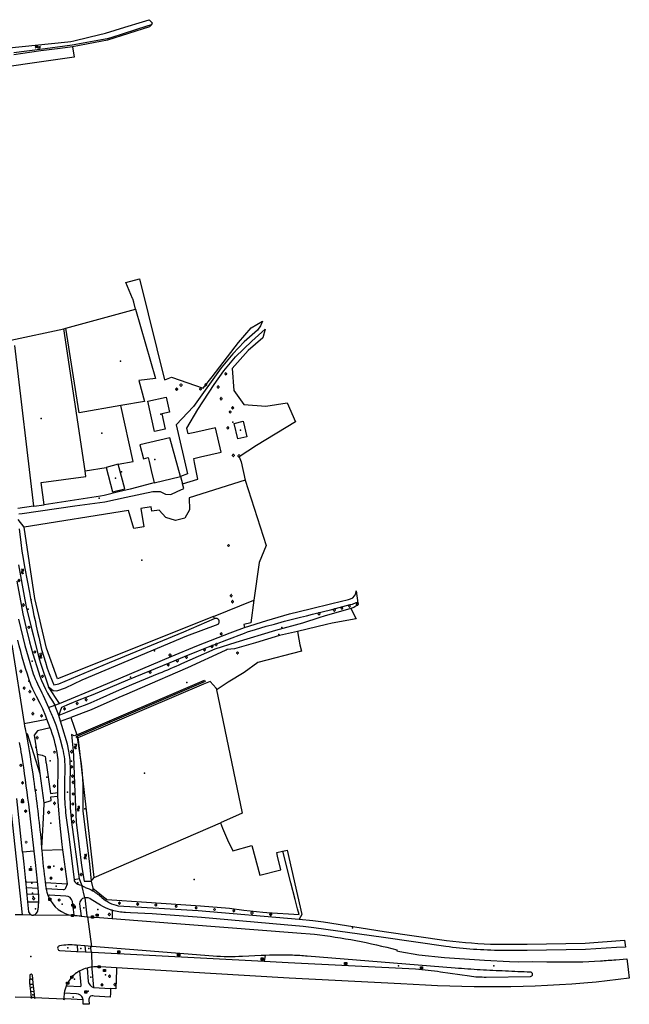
# Model space of a CAD drawing. Extents: x 172276 to 173295, y 451191 to 451841.
# Tile 15 of 15: x 173003 to 173295, y 451369 to 451841. Entities that reach past the tile are written whole.
import ezdxf

# ---------------------------------------------------------------- set-up
doc = ezdxf.new("R2010")
doc.units = 0
doc.header["$LTSCALE"] = 0.001
for name, color, linetype in [('1', 1, 'CONTINUOUS'), ('1222', 1, 'CONTINUOUS'), ('2', 204, 'CONTINUOUS'), ('302', 1, 'CONTINUOUS'), ('311', 1, 'CONTINUOUS'), ('314', 1, 'CONTINUOUS'), ('316', 1, 'CONTINUOUS'), ('317', 1, 'CONTINUOUS'), ('352', 1, 'CONTINUOUS'), ('357', 1, 'CONTINUOUS'), ('367', 1, 'CONTINUOUS'), ('4', 1, 'CONTINUOUS'), ('401', 1, 'CONTINUOUS'), ('405', 1, 'CONTINUOUS'), ('478', 1, 'CONTINUOUS'), ('479', 1, 'CONTINUOUS'), ('480', 1, 'CONTINUOUS'), ('489', 1, 'CONTINUOUS'), ('5', 1, 'CONTINUOUS'), ('502', 1, 'CONTINUOUS'), ('541', 1, 'CONTINUOUS'), ('6', 1, 'CONTINUOUS'), ('601', 1, 'CONTINUOUS'), ('603', 1, 'CONTINUOUS'), ('861', 255, 'CONTINUOUS'), ('885', 168, 'CONTINUOUS'), ('886', 153, 'CONTINUOUS'), ('970', 1, 'CONTINUOUS')]:
    doc.layers.add(name, color=color, linetype=linetype)

# ---------------------------------------------------------------- blocks, each defined once
blk = doc.blocks.new('Watersymbool', base_point=(172275.558, 451190.741115))
at = {"layer": '1222'}
for points in [[(172275.058, 451190.891115), (172275.1205, 451190.953615), (172275.2455, 451191.016115), (172275.3705, 451191.016115), (172275.4955, 451190.953615), (172275.558, 451190.891115), (172275.6205, 451190.828615), (172275.7455, 451190.766115), (172275.8705, 451190.766115), (172275.9955, 451190.828615), (172276.058, 451190.891115)], [(172275.058, 451190.591115), (172275.1205, 451190.653615), (172275.2455, 451190.716115), (172275.3705, 451190.716115), (172275.4955, 451190.653615), (172275.558, 451190.591115), (172275.6205, 451190.528615), (172275.7455, 451190.466115), (172275.8705, 451190.466115), (172275.9955, 451190.528615), (172276.058, 451190.591115)]]:
    blk.add_lwpolyline(points, dxfattribs=at)
blk = doc.blocks.new('IMG-Lichtcel', base_point=(172275.558, 451190.741115))
at = {"layer": '861'}
blk.add_lwpolyline([(172275.058, 451191.241115), (172276.058, 451191.241115), (172276.058, 451190.241115), (172275.058, 451190.241115)], close=True, dxfattribs=at)
for points in [[(172275.116246, 451191.204829), (172275.995811, 451191.204829, -0.414214), (172276.017411, 451191.18323), (172276.017411, 451190.304126, -0.414214), (172275.995811, 451190.282526), (172275.116246, 451190.282526, -0.414214), (172275.094646, 451190.304126), (172275.094646, 451191.18323, -0.414214), (172275.116246, 451191.204829)], [(172275.576504, 451191.056399, 0.241315), (172275.503549, 451191.029279)], [(172275.744422, 451190.997348, 0.17849), (172275.576504, 451191.056399)], [(172275.785474, 451190.923551, 0.209406), (172275.744422, 451190.997348)]]:
    blk.add_lwpolyline(points, format="xyb", dxfattribs=at)
blk.add_lwpolyline([(172275.503549, 451191.029279), (172275.315617, 451190.52816), (172275.367833, 451190.508578), (172275.497856, 451190.855282), (172275.558774, 451190.832436), (172275.430713, 451190.490964), (172275.486124, 451190.470183), (172275.615593, 451190.815412), (172275.678971, 451190.791644), (172275.549141, 451190.445454), (172275.599144, 451190.426702), (172275.785474, 451190.923551)], dxfattribs=at)
blk = doc.blocks.new('Boom', base_point=(172275.558, 451190.741115))
at = {"layer": '970'}
for points in [[(172275.308, 451190.866115), (172275.183, 451190.928615), (172275.058, 451190.803615), (172275.058, 451190.678615), (172275.183, 451190.553615), (172275.308, 451190.616115)], [(172275.683, 451190.991115), (172275.7455, 451191.116115), (172275.6205, 451191.241115), (172275.4955, 451191.241115), (172275.3705, 451191.116115), (172275.433, 451190.991115)], [(172275.808, 451190.616115), (172275.933, 451190.553615), (172276.058, 451190.678615), (172276.058, 451190.803615), (172275.933, 451190.928615), (172275.808, 451190.866115)], [(172275.433, 451190.491115), (172275.3705, 451190.366115), (172275.4955, 451190.241115), (172275.6205, 451190.241115), (172275.7455, 451190.366115), (172275.683, 451190.491115)]]:
    blk.add_lwpolyline(points, dxfattribs=at)
blk = doc.blocks.new('IMG-Inspectie_of_rioolput', base_point=(172284.625957, 451203.642714))
at = {"layer": '885'}
blk.add_lwpolyline([(172284.125957, 451204.142714), (172285.125957, 451204.142714), (172285.125957, 451203.142714), (172284.125957, 451203.142714)], close=True, dxfattribs=at)
for points in [[(172284.184203, 451204.106428), (172285.063768, 451204.106428, -0.414214), (172285.085368, 451204.084828), (172285.085368, 451203.205724, -0.414214), (172285.063768, 451203.184125), (172284.184203, 451203.184125, -0.414214), (172284.162603, 451203.205724), (172284.162603, 451204.084828, -0.414214), (172284.184203, 451204.106428)], [(172284.281224, 451203.747662, 0.380426), (172284.349931, 451203.462449)], [(172284.61789, 451203.909185, 0.240218), (172284.281224, 451203.747662)], [(172284.349931, 451203.462449, 0.148452), (172284.638372, 451203.385575)], [(172284.432005, 451203.687351, 0.853344), (172284.432005, 451203.610458)], [(172284.957186, 451203.753367, 0.240191), (172284.61789, 451203.909185)], [(172284.638372, 451203.385575, 0.131742), (172284.893303, 451203.467035)], [(172284.810858, 451203.610458, 0.849746), (172284.810858, 451203.687351)], [(172284.893303, 451203.467035, 0.380426), (172284.957186, 451203.753367)]]:
    blk.add_lwpolyline(points, format="xyb", dxfattribs=at)
for points in [[(172284.432005, 451203.687351), (172284.810858, 451203.687351)], [(172284.810858, 451203.610458), (172284.432005, 451203.610458)]]:
    blk.add_lwpolyline(points, dxfattribs=at)
blk = doc.blocks.new('IMG-Kolk', base_point=(172275.558, 451190.741115))
at = {"layer": '886'}
blk.add_lwpolyline([(172275.058, 451191.241115), (172276.058, 451191.241115), (172276.058, 451190.241115), (172275.058, 451190.241115)], close=True, dxfattribs=at)
for points in [[(172275.116246, 451191.204829), (172275.995811, 451191.204829, -0.414214), (172276.017411, 451191.18323), (172276.017411, 451190.304126, -0.414214), (172275.995811, 451190.282526), (172275.116246, 451190.282526, -0.414214), (172275.094646, 451190.304126), (172275.094646, 451191.18323, -0.414214), (172275.116246, 451191.204829)], [(172275.213267, 451190.846063, 0.380426), (172275.281974, 451190.56085)], [(172275.549933, 451191.007586, 0.240218), (172275.213267, 451190.846063)], [(172275.364048, 451190.785753, 0.853344), (172275.364048, 451190.708859)], [(172275.889229, 451190.851768, 0.240191), (172275.549933, 451191.007586)], [(172275.742902, 451190.708859, 0.849746), (172275.742902, 451190.785753)], [(172275.825346, 451190.565436, 0.380426), (172275.889229, 451190.851768)], [(172275.281974, 451190.56085, 0.148452), (172275.570415, 451190.483976)], [(172275.570415, 451190.483976, 0.131742), (172275.825346, 451190.565436)]]:
    blk.add_lwpolyline(points, format="xyb", dxfattribs=at)
for points in [[(172275.364048, 451190.785753), (172275.742902, 451190.785753)], [(172275.742902, 451190.708859), (172275.364048, 451190.708859)]]:
    blk.add_lwpolyline(points, dxfattribs=at)

msp = doc.modelspace()

# ---------------------------------------------------------------- linework, layer by layer
at = {"layer": '1'}
for points in [[(173053.133, 451836.988), (173061.666, 451839.601)], [(173061.666, 451839.601), (173064.769, 451840.581)], [(173064.769, 451840.581), (173066.237, 451839.064)], [(173066.003, 451838.178), (173064.997093, 451837.216925)], [(173066.237, 451839.064), (173066.003, 451838.178)], [(173035.956, 451832.182), (173040.52, 451833.322)], [(173040.52, 451833.322), (173043.927, 451834.136)], [(173043.927, 451834.136), (173053.133, 451836.988)], [(173064.997093, 451837.216925), (173044.848944, 451830.698406)], [(172996.121, 451826.932), (173025.9, 451830.006)], [(173025.9, 451830.006), (173027.323, 451830.116)], [(173027.323, 451830.116), (173028.747, 451830.479)], [(173044.848944, 451830.698406), (173028.026, 451827.586)], [(173028.747, 451830.479), (173035.956, 451832.182)], [(173028.026, 451827.586), (173028.942844, 451822.584434)], [(173028.942844, 451822.584434), (172978.6338, 451815.4346)], [(173053.694163, 451714.544017), (173060.122598, 451716.42365)], [(173060.122598, 451716.42365), (173068.474, 451682.878)], [(173056.881, 451707.017), (173053.694163, 451714.544017)], [(173056.947397, 451706.78205), (173056.881, 451707.017)], [(173057.400018, 451705.180418), (173056.947397, 451706.78205)], [(173024.903, 451692.661), (173058.294, 451701.8683)], [(173058.294, 451701.8683), (173057.400018, 451705.180418)], [(173113.58, 451692.96), (173119.037, 451696.043)], [(173119.037, 451696.043), (173118.12, 451693.77)], [(172998.5204, 451687.0017), (173023.899, 451692.366)], [(173023.899, 451692.366), (173024.903, 451692.661)], [(173107.662, 451685.816), (173113.58, 451692.96)], [(173116.69, 451691.81), (173110.36, 451686.14)], [(173113.99, 451686.56), (173120.358, 451692.237)], [(173118.12, 451693.77), (173116.69, 451691.81)], [(173120.358, 451692.237), (173119.29, 451688.07)], [(173106.16, 451679.05), (173113.99, 451686.56)], [(173119.29, 451688.07), (173112.19, 451682.04)], [(173068.474, 451682.878), (173072.2, 451667.91)], [(173095.05, 451669.439), (173107.662, 451685.816)], [(173112.19, 451682.04), (173104.63, 451673.32)], [(173110.36, 451686.14), (173104.8, 451680.4)], [(173104.8, 451680.4), (173099.25, 451673.78)], [(173100.6, 451672.28), (173106.16, 451679.05)], [(173099.25, 451673.78), (173086.04, 451655.19)], [(173095.91, 451665.74), (173100.6, 451672.28)], [(173104.63, 451673.32), (173105.35, 451662.86)], [(173072.2, 451667.91), (173073.068, 451668.25)], [(173073.068, 451668.25), (173075.545, 451669.221)], [(173075.545, 451669.221), (173090.609647, 451663.999975)], [(173090.609647, 451663.999975), (173095.05, 451669.439)], [(173088.09, 451653.81), (173095.91, 451665.74)], [(173105.35, 451662.86), (173110.22, 451656.18)], [(173057.094, 451628.842), (173051.185902, 451655.615393)], [(173086.04, 451655.19), (173077.802, 451646.365)], [(173082.832, 451644.714), (173088.09, 451653.81)], [(173110.22, 451656.18), (173120.67, 451655.31)], [(173120.67, 451655.31), (173130.93, 451656.93)], [(173130.93, 451656.93), (173134.817, 451647.874)], [(173077.802, 451646.365), (173083.163, 451622.949)], [(173083.489, 451642.05), (173082.832, 451644.714)], [(173096.608, 451645.028), (173086.718, 451642.776)], [(173099.324, 451633.256), (173096.608, 451645.028)], [(173134.817, 451647.874), (173116.15, 451636.529)], [(173086.718, 451642.776), (173083.489, 451642.05)], [(173116.15, 451636.529), (173107.946, 451631.046)], [(173086.154, 451630.228), (173089.446, 451630.991)], [(173086.539, 451628.395), (173086.154, 451630.228)], [(173089.446, 451630.991), (173099.324, 451633.256)], [(173107.946, 451631.046), (173108.831, 451628.6)], [(173034.102059, 451624.351693), (173044.157, 451625.977)], [(173050.005, 451627.545), (173057.094, 451628.842)], [(173088.044, 451620.303), (173086.539, 451628.395)], [(173108.831, 451628.6), (173110.836, 451619.847)], [(173079.806, 451621.573), (173079.785, 451621.65)], [(173083.163, 451622.949), (173079.806, 451621.573)], [(173079.806, 451621.573), (173080.733, 451618.127)], [(173080.733, 451618.127), (173088.044, 451620.303)], [(173055.744, 451615.623), (173050.048, 451614.207)], [(173065.953, 451618.23), (173055.744, 451615.623)], [(173067.237, 451618.581), (173065.953, 451618.23)], [(173078.18, 451614.357), (173081.342, 451615.866)], [(173081.342, 451615.866), (173080.733, 451618.127)], [(173110.836, 451619.847), (173120.794, 451588.489)], [(173041.429, 451612.192), (173014.496789, 451608.114176)], [(173043.246, 451612.452), (173041.429, 451612.192)], [(173050.048, 451614.207), (173043.246, 451612.452)], [(173043.604, 451609.504), (173053.837, 451611.692)], [(173053.837, 451611.692), (173066.562, 451614.366)], [(173066.562, 451614.366), (173070.046, 451614.494)], [(173070.046, 451614.494), (173072.682, 451613.164)], [(173072.682, 451613.164), (173075.118, 451613.053)], [(173075.118, 451613.053), (173078.18, 451614.357)], [(173004.054, 451603.962), (173029.231, 451607.521)], [(173029.231, 451607.521), (173043.604, 451609.504)], [(173002.387682, 451603.743432), (173004.054, 451603.962)], [(173120.794, 451588.489), (173117.413, 451580.384)], [(173117.413, 451580.384), (173114.985814, 451562.318222)], [(173163.962526, 451566.794282), (173164.805, 451560.92)], [(173114.985814, 451562.318222), (173113.538, 451551.542)], [(173141.9, 451558.164), (173152.317, 451560.774)], [(173152.317, 451560.774), (173160.345077, 451562.726434)], [(173160.345077, 451562.726434), (173161.215, 451562.938)], [(173164.658025, 451560.04797), (173162.84, 451558.862)], [(173121.132, 451552.538), (173132.039, 451555.749)], [(173132.039, 451555.749), (173141.9, 451558.164)], [(173162.84, 451558.862), (173161.36999, 451558.392078)], [(173161.36999, 451558.392078), (173163.980953, 451553.436045)], [(173113.538, 451551.542), (173110.109, 451550.761)], [(173110.109, 451550.761), (173110.516984, 451549.25301)], [(173110.516984, 451549.25301), (173121.132, 451552.538)], [(173149.678, 451550.664), (173135.787, 451547.378)], [(173152.493, 451551.248), (173149.678, 451550.664)], [(173163.980953, 451553.436045), (173152.493, 451551.248)], [(173135.787, 451547.378), (173136.488, 451543.681)], [(173136.488, 451543.681), (173136.966, 451540.932)], [(173136.966, 451540.932), (173137.83, 451537.98)], [(173137.83, 451537.98), (173116.917, 451532.478)], [(173116.917, 451532.478), (173110.346, 451527.75)], [(173110.346, 451527.75), (173102.695, 451522.977)], [(173102.695, 451522.977), (173097.389, 451519.602)], [(173097.389, 451519.602), (173096.893486, 451520.148003)], [(173096.893486, 451520.148003), (173109.424103, 451460.197908)], [(173109.424103, 451460.197908), (173098.990769, 451455.672917)], [(173098.990769, 451455.672917), (173099.921313, 451453.044549)], [(173099.921313, 451453.044549), (173102.399, 451447.53)], [(173102.399, 451447.53), (173104.835, 451442.242)], [(173104.835, 451442.242), (173113.958, 451444.726)], [(173113.958, 451444.726), (173117.835, 451430.508)], [(173125.928, 451441.443), (173128.6, 451442.052)], [(173126.313, 451439.668), (173125.928, 451441.443)], [(173128.6, 451442.052), (173128.756, 451442.088)], [(173128.756, 451442.088), (173130.828, 451442.56)], [(173130.828, 451442.56), (173137.924, 451411.611)], [(173127.859, 451433.115), (173126.313, 451439.668)], [(173117.835, 451430.508), (173127.859, 451433.115)], [(173047.083159, 451413.700251), (173047.05086, 451410.751744)], [(173055.846, 451412.452), (173053.447, 451412.684)], [(173047.05086, 451410.751744), (173047.039882, 451409.749578)], [(173047.039882, 451409.749578), (173135.509854, 451402.869745)], [(173066.305, 451411.925), (173055.846, 451412.452)], [(173089.896, 451410.209), (173066.305, 451411.925)], [(173129.407, 451406.796), (173089.896, 451410.209)], [(173137.924, 451411.611), (173136.597, 451409.506)], [(173136.597, 451409.506), (173143.198, 451408.804)], [(173143.198, 451408.804), (173148.346, 451408.162)], [(173148.346, 451408.162), (173177.4, 451403.574)], [(173138.568, 451405.901), (173129.407, 451406.796)], [(173143.66, 451405.33), (173138.568, 451405.901)], [(173176.967951, 451400.706291), (173143.66, 451405.33)], [(173177.4, 451403.574), (173207.214, 451399.298)], [(173135.509854, 451402.869745), (173143.968, 451402.212)], [(173206.820245, 451396.323953), (173176.967951, 451400.706291)], [(173273.673, 451397.87), (173292.455, 451399.426)], [(173292.455, 451399.426), (173292.872, 451396.091)], [(173183.445, 451394.74), (173183.478, 451394.236)], [(173183.478, 451394.236), (173184.787, 451393.874)], [(173184.787, 451393.874), (173193.952, 451392.355)], [(173239.765835, 451394.434072), (173233.448056, 451394.416308)], [(173233.461021, 451397.416356), (173239.736, 451397.434)], [(173239.736, 451397.434), (173245.782, 451397.451)], [(173245.80875, 451394.451063), (173239.765835, 451394.434072)], [(173245.782, 451397.451), (173273.673, 451397.87)], [(173273.796782, 451394.871521), (173245.80875, 451394.451063)], [(173288.525956, 451395.867171), (173273.796782, 451394.871521)], [(173292.872, 451396.091), (173288.525956, 451395.867171)], [(173193.952, 451392.355), (173206.2, 451391.142)], [(173206.2, 451391.142), (173225.427, 451389.758)], [(173225.427, 451389.758), (173237.322, 451389.168)], [(173237.322, 451389.168), (173241.68, 451389.043)], [(173241.68, 451389.043), (173248.475, 451389.13)], [(173248.475, 451389.13), (173255.322, 451389.052)], [(173255.322, 451389.052), (173272.47, 451389.056)], [(173272.47, 451389.056), (173280.951, 451389.489)], [(173288.235687, 451389.97506), (173293.578347, 451390.426038)], [(173293.578347, 451390.426038), (173294.198, 451385.459)], [(173049.100617, 451385.110778), (173048.819247, 451375.975902)], [(173049.131416, 451386.110699), (173049.100617, 451385.110778)], [(173094.148704, 451383.457041), (173049.131416, 451386.110699)], [(173294.198, 451385.459), (173294.213, 451385.34)], [(173294.213, 451385.34), (173294.728355, 451381.210072)], [(173131.81, 451381.237), (173094.148704, 451383.457041)], [(173185.383, 451378.436), (173131.81, 451381.237)], [(173294.728355, 451381.210072), (173278.86953, 451379.231669)], [(173046.355, 451376.139), (173046.224, 451374.053)], [(173048.819247, 451375.975902), (173046.355, 451376.139)], [(173008.34515, 451371.863092), (173000.714712, 451372.133196)], [(173008.398423, 451371.400897), (173008.34515, 451371.863092)], [(173009.443, 451371.932), (173008.874214, 451371.865831)], [(173016.741343, 451371.435264), (173009.993027, 451371.739242)], [(173009.993027, 451371.739242), (173010.018144, 451371.475939)], [(173020.369015, 451371.271855), (173016.741343, 451371.435264)], [(173023.988135, 451371.108831), (173020.369015, 451371.271855)], [(173033.205356, 451370.793763), (173024.547, 451371.2)], [(173033.228, 451370.594), (173033.205356, 451370.793763)], [(173033.258, 451368.634), (173033.228, 451370.594)], [(173035.906512, 451371.051814), (173035.92, 451370.831)], [(173035.92, 451370.831), (173036.04529, 451368.779803)], [(173037.904, 451372.63), (173037.373043, 451372.66338)], [(173038.413059, 451372.597648), (173037.904, 451372.63)], [(173046.206, 451372.103), (173038.413059, 451372.597648)], [(173046.224, 451374.053), (173046.206, 451372.103)], [(173036.04529, 451368.779803), (173033.258, 451368.634)]]:
    msp.add_lwpolyline(points, dxfattribs=at)
for points in [[(173161.215, 451562.938, 0.319419), (173163.962526, 451566.794282)], [(173164.89608, 451560.641215, -0.246129), (173164.658025, 451560.04797)], [(173164.805, 451560.92, -0.10774), (173164.89608, 451560.641215)], [(173053.447, 451412.684, -0.067434), (173047.083159, 451413.700251)], [(173143.968, 451402.212, -0.036274), (173183.445, 451394.74)], [(173207.214, 451399.298, 0.027604), (173231.329193, 451397.451265)], [(173233.448056, 451394.416308, -0.030056), (173206.820245, 451396.323953)], [(173231.329193, 451397.451265, 0.002432), (173233.461021, 451397.416356)], [(173280.951, 451389.489, 0.004958), (173288.235687, 451389.97506)], [(173278.86953, 451379.231669, -0.039253), (173185.383, 451378.436)], [(173008.874214, 451371.865831, 0.41873), (173008.398423, 451371.400897)], [(173010.018144, 451371.475939, 0.379094), (173009.443, 451371.932)], [(173024.008, 451370.7, -0.006827), (173023.988135, 451371.108831)], [(173024.547, 451371.2, 0.430229), (173024.008, 451370.7)], [(173037.373043, 451372.66338, 0.38284), (173035.906512, 451371.051814)]]:
    msp.add_lwpolyline(points, format="xyb", dxfattribs=at)
at = {"layer": '2'}
for points in [[(173064.203, 451657.728), (173072.921, 451659.663)], [(173072.921, 451659.663), (173074.529, 451652.42)], [(173067.432, 451643.182), (173064.203, 451657.728)], [(173074.529, 451652.42), (173070.888, 451651.611)], [(173070.888, 451651.611), (173072.509, 451644.309)], [(173072.509, 451644.309), (173067.432, 451643.182)], [(173105.554, 451647.092), (173109.86, 451648.086)], [(173107.262, 451639.688), (173105.554, 451647.092)], [(173109.86, 451648.086), (173111.569, 451640.682)], [(173074.73, 451640.162), (173060.416, 451636.808)], [(173079.785, 451621.65), (173074.73, 451640.162)], [(173111.569, 451640.682), (173107.262, 451639.688)], [(173060.416, 451636.808), (173062.069, 451630.12)], [(173062.069, 451630.12), (173064.307, 451630.697)], [(173064.307, 451630.697), (173064.748, 451628.874)], [(173050.005, 451627.545), (173044.157, 451625.977)], [(173044.157, 451625.977), (173047.253, 451614.217)], [(173053.115, 451615.759), (173050.005, 451627.545)], [(173064.748, 451628.874), (173065.794, 451624.549)], [(173065.794, 451624.549), (173067.237, 451618.581)], [(173067.237, 451618.581), (173079.785, 451621.65)], [(173047.253, 451614.217), (173053.115, 451615.759)]]:
    msp.add_lwpolyline(points, dxfattribs=at)
at = {"layer": '302'}
msp.add_point((173010.754425, 451471.283799), dxfattribs=at)
at = {"layer": '311'}
for p in [(173008.169206, 451391.517013), (173229.862811, 451387.137055)]:
    msp.add_point(p, dxfattribs=at)
at = {"layer": '314'}
msp.add_point((173126.841272, 451545.863221), dxfattribs=at)
at = {"layer": '316'}
for p in [(173055.849333, 451525.469095), (173008.993259, 451421.967551), (173162.106974, 451405.362984), (173032.123113, 451395.460805), (173008.616065, 451376.764165), (173035.605088, 451374.861496)]:
    msp.add_point(p, dxfattribs=at)
at = {"layer": '317'}
for p in [(173008.778946, 451533.132841), (173010.580886, 451491.959202), (173015.79185, 451477.502434), (173025.664931, 451470.311382), (173030.578869, 451426.933757), (173008.643245, 451426.684639), (173020.23092, 451425.222658), (173033.453648, 451414.955019), (173035.938095, 451395.360002), (173036.822716, 451381.604993), (173009.099943, 451373.142781), (173028.496054, 451371.987982)]:
    msp.add_point(p, dxfattribs=at)
at = {"layer": '352'}
for p in [(173010.407647, 451414.476236), (173025.806483, 451395.685442), (173078.564311, 451393.001188), (173008.329718, 451380.664537), (173029.031261, 451380.648689)]:
    msp.add_point(p, dxfattribs=at)
at = {"layer": '357'}
for p in [(173009.215011, 451420.318741), (173023.179639, 451416.654468)]:
    msp.add_point(p, dxfattribs=at)
at = {"layer": '367'}
for p in [(173017.679604, 451455.38254), (173008.0963, 451434.508297), (173019.138775, 451434.90019), (173040.268708, 451414.064102), (173043.953474, 451382.79346)]:
    msp.add_point(p, dxfattribs=at)
at = {"layer": '4'}
for points in [[(173001.393474, 451571.473789), (173003.179961, 451562.033084)], [(173003.179961, 451562.033084), (173004.353893, 451555.781115)], [(173152.229, 451557.94), (173161.049, 451560.205)], [(173161.049, 451560.205), (173162.228, 451560.496)], [(173162.228, 451560.496), (173163.923, 451561.197)], [(173163.923, 451561.197), (173163.972475, 451561.217461)], [(173004.353893, 451555.781115), (173005.796046, 451549.493058)], [(173129.696, 451552.26), (173137.211, 451554.183)], [(173137.211, 451554.183), (173140.156239, 451554.91452)], [(173140.156239, 451554.91452), (173143.053, 451555.634)], [(173143.053, 451555.634), (173152.229, 451557.94)], [(173148.676995, 451554.656077), (173146.548923, 451554.000892)], [(173161.36999, 451558.392078), (173148.676995, 451554.656077)], [(173002.282, 451553.183), (173005.33, 451540.673)], [(173005.796046, 451549.493058), (173007.563, 451542.345)], [(173115.759, 451548.271), (173120.825, 451549.905)], [(173120.825, 451549.905), (173124.767, 451550.919)], [(173124.767, 451550.919), (173129.696, 451552.26)], [(173138.281, 451551.302), (173125.284, 451547.773)], [(173146.548923, 451554.000892), (173138.281, 451551.302)], [(173097.934, 451544.489), (173103.540653, 451546.645842)], [(173102.047, 451543.37), (173110.402, 451546.508)], [(173103.540653, 451546.645842), (173104.832889, 451547.143098)], [(173104.832889, 451547.143098), (173110.516984, 451549.25301)], [(173125.284, 451547.773), (173106.28, 451541.99)], [(173110.402, 451546.508), (173111.908, 451547.106)], [(173111.908, 451547.106), (173115.759, 451548.271)], [(173127.176, 451545.342), (173115.671, 451541.974)], [(173135.787, 451547.378), (173127.176, 451545.342)], [(172999.074, 451541.004), (173004.963, 451503.213)], [(173005.33, 451540.673), (173009.303, 451527.105)], [(173007.563, 451542.345), (173009.128, 451536.567)], [(173075.33, 451535.416), (173087.695, 451540.445)], [(173087.695, 451540.445), (173097.934, 451544.489)], [(173088.364, 451538.101), (173093.249, 451540.026)], [(173093.249, 451540.026), (173097.022, 451541.445)], [(173106.28, 451541.99), (173096.181, 451538.922)], [(173097.022, 451541.445), (173102.047, 451543.37)], [(173115.671, 451541.974), (173105.737, 451539.002)], [(173009.128, 451536.567), (173011.758, 451528.042)], [(173041.812, 451521.125), (173075.33, 451535.416)], [(173074.811, 451532.452), (173081.783, 451535.399)], [(173096.181, 451538.922), (173080.318816, 451531.752485)], [(173081.783, 451535.399), (173088.364, 451538.101)], [(173101.129, 451538.166), (173083.09, 451529.949)], [(173101.665, 451538.422), (173101.129, 451538.166)], [(173102.214, 451538.649), (173101.665, 451538.422)], [(173105.737, 451539.002), (173102.214, 451538.649)], [(173054.626, 451524.126), (173074.811, 451532.452)], [(173066.664, 451526.026), (173056.4, 451521.842)], [(173083.09, 451529.949), (173060.317, 451519.973)], [(173069.467534, 451527.168828), (173066.664, 451526.026)], [(173009.154, 451519.685), (173008.248, 451521.518)], [(173037.948, 451517.203), (173054.626, 451524.126)], [(173056.4, 451521.842), (173049.011, 451518.625)], [(173010.939043, 451516.208055), (173009.154, 451519.685)], [(173021.808555, 451512.846963), (173041.812, 451521.125)], [(173031.303, 451514.513), (173037.948, 451517.203)], [(173049.011, 451518.625), (173041.231, 451515.111)], [(173054.118, 451517.223), (173050.258, 451515.626)], [(173060.317, 451519.973), (173054.118, 451517.223)], [(173012.621, 451512.793), (173010.939043, 451516.208055)], [(173013.82591, 451510.238044), (173012.621, 451512.793)], [(173016.662766, 451510.881376), (173019.716059, 451511.981014)], [(173019.716059, 451511.981014), (173021.808555, 451512.846963)], [(173021.489, 451507.056), (173019.716059, 451511.981014)], [(173022.964, 451511.084), (173026.697, 451512.591)], [(173026.697, 451512.591), (173031.303, 451514.513)], [(173034.222, 451512.088), (173031.386, 451510.995)], [(173036.816, 451513.179), (173034.222, 451512.088)], [(173041.231, 451515.111), (173036.816, 451513.179)], [(173050.258, 451515.626), (173036.999, 451509.839)], [(173015.267, 451506.796), (173013.82591, 451510.238044)], [(173021.489, 451507.056), (173022.964, 451511.084)], [(173024.704, 451508.305), (173021.489, 451507.056)], [(173022.331, 451504.312), (173021.489, 451507.056)], [(173027.45, 451509.435), (173024.704, 451508.305)], [(173036.999, 451509.839), (173027.222441, 451506.155535)], [(173031.386, 451510.995), (173027.45, 451509.435)], [(172994.057024, 451503.449758), (173003.971241, 451411.470108)], [(173004.963, 451503.213), (173015.851071, 451505.261056)], [(173015.851071, 451505.261056), (173015.267, 451506.796)], [(173017.390081, 451501.207009), (173015.851071, 451505.261056)], [(173019.17, 451505.053), (173020.087, 451502.537)], [(173020.087, 451502.537), (173020.941, 451500)], [(173022.331, 451504.312), (173025.809, 451505.623)], [(173022.939, 451502.33), (173022.331, 451504.312)], [(173025.696, 451493.265), (173022.939, 451502.33)], [(173025.809, 451505.623), (173027.222441, 451506.155535)], [(173005.855303, 451498.45), (173006.32, 451498.45)], [(173006.32, 451498.45), (173012.465, 451479.318)], [(173011.26, 451499.75), (173009.68, 451497.56)], [(173009.68, 451497.56), (173011.158658, 451488.459532)], [(173017.390081, 451501.207009), (173011.26, 451499.75)], [(173017.845032, 451500.000015), (173017.390081, 451501.207009)], [(173020.941, 451500), (173022.257, 451495.61)], [(173022.257, 451495.61), (173023.386, 451491.169)], [(173026.357, 451489.977), (173025.696, 451493.265)], [(173011.158658, 451488.459532), (173011.88, 451484.02)], [(173011.158658, 451488.459532), (173013.533935, 451488.10324)], [(173013.533935, 451488.10324), (173015.019085, 451487.360665)], [(173011.88, 451484.02), (173012.465, 451479.318)], [(173015.019085, 451487.360665), (173015.193808, 451486.399686)], [(173015.193808, 451486.399686), (173015.385144, 451484.422552)], [(173015.385144, 451484.422552), (173015.45, 451484.43)], [(173015.45, 451484.43), (173017.509989, 451469.749028)], [(173021.189, 451478.573), (173021.310371, 451484.328471)], [(173012.465, 451479.318), (173014.41404, 451465.1611)], [(173024.456, 451481.118), (173024.276, 451475.415)], [(173026.919, 451475.305), (173027.062099, 451480.875073)], [(173027.062099, 451480.875073), (173027.082925, 451481.69006)], [(173021.101, 451474.4), (173021.189, 451478.573)], [(173021.114, 451470.227), (173021.101, 451474.4)], [(173024.276, 451475.415), (173024.242, 451469.709)], [(173026.91, 451469.733), (173026.919, 451475.305)], [(173017.509989, 451469.749028), (173021.114, 451470.227)], [(173021.149, 451468.475), (173021.114, 451470.227)], [(173027.199003, 451462.83), (173026.91, 451469.733)], [(173004.15625, 451441.572254), (173001.38, 451467.227)], [(173014.41404, 451465.1611), (173014.184003, 451460.816015)], [(173014.41404, 451465.1611), (173017.909, 451466.298)], [(173017.652, 451468.048), (173021.149, 451468.475)], [(173017.909, 451466.298), (173017.652, 451468.048)], [(173021.338, 451463.623), (173021.149, 451468.475)], [(173014.184003, 451460.816015), (173013.400062, 451446.203098)], [(173022.114, 451454.381), (173021.338, 451463.623)], [(173027.797, 451455.946), (173027.199003, 451462.83)], [(173024.939265, 451459.178958), (173026.336, 451449.022)], [(173031.445, 451428.781), (173027.797, 451455.946)], [(173023.195015, 451445.170028), (173022.114, 451454.381)], [(173013.400062, 451446.203098), (173013.271298, 451443.822564)], [(173026.336, 451449.022), (173028.84, 451428.295)], [(173009.717285, 451442.093692), (173004.15625, 451441.572254)], [(173004.15625, 451441.572254), (173004.773, 451435.873)], [(173010.014823, 451439.370529), (173009.717285, 451442.093692)], [(173013.271298, 451443.822564), (173013.328137, 451443.096636)], [(173013.328137, 451443.096636), (173013.386666, 451442.370842)], [(173023.533882, 451442.719426), (173013.386666, 451442.370842)], [(173023.533882, 451442.719426), (173023.195015, 451445.170028)], [(173023.843, 451440.484), (173023.533882, 451442.719426)], [(173010.309, 451436.647), (173010.014823, 451439.370529)], [(173011.267, 451427.731), (173010.309, 451436.647)], [(173025.7, 451426.345), (173023.843, 451440.484)], [(173004.773, 451435.873), (173005.558, 451427.891)], [(173005.575379, 451427.811554), (173005.937, 451424.588)], [(173006.104, 451427.375), (173010.82, 451427.1)], [(173011.661, 451424.246), (173011.27834, 451427.608226)], [(173015.019823, 451427.057146), (173015.023, 451427.033)], [(173015.019823, 451427.057146), (173025.7, 451426.345)], [(173031.445, 451428.781), (173028.84, 451428.295)], [(173032.492, 451425.715), (173031.445, 451428.781)], [(173005.937, 451424.588), (173006.286066, 451421.007519)], [(173005.937, 451424.588), (173011.661, 451424.246)], [(173012.010056, 451420.793632), (173011.661, 451424.246)], [(173015.534914, 451424.073061), (173023.676, 451423.618)], [(173024.889, 451424.464), (173025.7, 451426.345)], [(173029.84, 451426.699), (173030.709, 451426.191)], [(173031.486, 451425.876), (173032.492, 451425.715)], [(173033.944, 451419.702), (173032.492, 451425.715)], [(173006.304, 451420.893), (173006.616748, 451417.793124)], [(173006.616748, 451417.793124), (173007.097, 451413.033)], [(173006.616748, 451417.793124), (173011.934216, 451417.699928)], [(173011.586, 451421.223), (173006.761, 451421.48)], [(173024.892, 451420.427), (173017.139, 451420.896)], [(173028.923, 451411.584), (173028.066, 451417.858)], [(173033.944, 451419.702), (173034.967, 451411.011)], [(173041.549, 451416.169), (173037.112, 451418.868)], [(173010.688, 451412.213), (173011.269, 451413.005)], [(173031.484, 451416.762), (173032.178636, 451410.830189)], [(173050.015532, 451415.87556), (173069.405, 451414.791)], [(173069.405, 451414.791), (173088.253, 451413.522)], [(173088.253, 451413.522), (173136.597, 451409.506)], [(173003.971241, 451411.470108), (173000.659674, 451411.530152)], [(173008.61, 451411.386), (173003.971241, 451411.470108)], [(173008.61, 451411.386), (173009.44559, 451411.376879)], [(173028.306, 451411.171), (173009.44559, 451411.376879)], [(173032.178636, 451410.830189), (173033.807, 451410.716)], [(173033.807, 451410.716), (173035.489, 451410.586)], [(173037.375, 451396.319), (173035.489, 451410.586)], [(173035.489, 451410.586), (173040.952, 451410.223)], [(173040.952, 451410.223), (173047.039882, 451409.749578)], [(173021.812, 451394.442), (173030.091, 451394.013)], [(173030.022231, 451396.994275), (173029.998, 451396.997)], [(173030.046303, 451396.990385), (173030.022231, 451396.994275)], [(173034.000673, 451396.621573), (173030.046303, 451396.990385)], [(173030.091, 451394.013), (173030.106435, 451394.012139)], [(173030.106435, 451394.012139), (173030.12189, 451394.011752)], [(173030.12189, 451394.011752), (173034.256775, 451393.746848)], [(173030.629, 451394.489), (173030.456, 451396.552)], [(173034.000673, 451396.621573), (173034.256775, 451393.746848)], [(173037.181682, 451396.314399), (173034.000673, 451396.621573)], [(173034.256775, 451393.746848), (173037.407471, 451393.572019)], [(173037.038, 451394.032), (173036.817, 451395.823)], [(173095.427, 451391.655), (173037.375, 451396.319)], [(173037.576, 451386.491), (173037.407471, 451393.572019)], [(173037.543, 451393.555), (173119.874591, 451389.263277)], [(173118.474, 451392.037), (173109.44, 451391.588)], [(173119.438076, 451392.058295), (173118.474, 451392.037)], [(173120.402106, 451392.081588), (173119.438076, 451392.058295)], [(173120.402106, 451392.081588), (173119.874591, 451389.263277)], [(173119.874591, 451389.263277), (173131.371, 451388.664)], [(173120.458, 451392.083), (173120.402106, 451392.081588)], [(173122.46, 451392.138), (173120.458, 451392.083)], [(173133.488, 451392.118), (173122.46, 451392.138)], [(173211.388, 451385.944), (173140.492, 451391.704)], [(173032.274, 451377.813), (173031.625458, 451384.655863)], [(173035.060308, 451386.012333), (173035.669, 451379.508)], [(173037.371, 451386.331), (173037.437, 451385.685)], [(173037.437, 451385.685), (173038.165, 451376.76)], [(173044.054, 451386.41), (173040.608, 451386.6)], [(173049.131416, 451386.110699), (173044.054, 451386.41)], [(173131.371, 451388.664), (173192.415, 451385.594)], [(173007.61, 451382.536), (173007.541, 451378.872)], [(173008.313, 451383.049), (173007.983, 451382.94)], [(173009.31, 451378.869), (173008.883, 451382.585)], [(173030.120131, 451383.725124), (173030.065, 451383.677)], [(173204.356, 451384.263), (173218.226, 451382.211)], [(173226.235, 451381.716), (173247.398, 451382.024)], [(173007.547571, 451378.782956), (173008.000387, 451374.854286)], [(173008.000387, 451374.854286), (173008.34515, 451371.863092)], [(173008.000387, 451374.854286), (173009.706074, 451374.747366)], [(173008.017, 451378.359), (173008.835, 451378.298)], [(173009.706074, 451374.747366), (173009.322856, 451378.764642)], [(173025.292, 451377.839), (173025.278541, 451377.806492)], [(173025.591, 451378.405), (173025.292, 451377.839)], [(173025.506, 451377.52), (173031.831, 451377.241)], [(173038.165, 451376.76), (173046.355, 451376.139)], [(173009.993027, 451371.739242), (173009.706074, 451374.747366)], [(173030.09, 451373.698), (173024.157678, 451373.939224)], [(173033.205356, 451370.793763), (173033.11, 451371.635)]]:
    msp.add_lwpolyline(points, dxfattribs=at)
for points in [[(173163.972475, 451561.217461, -0.363448), (173164.805, 451560.92)], [(173008.248, 451521.518, -0.019748), (173001.888915, 451543.129098)], [(173080.318816, 451531.752485, -0.00495), (173069.467534, 451527.168828)], [(173009.303, 451527.105, 0.03053), (173011.354, 451522.233)], [(173011.758, 451528.042, 0.071086), (173019.716059, 451511.981014)], [(173011.354, 451522.233, -0.010357), (173016.662766, 451510.881376)], [(173016.662766, 451510.881376, -0.005243), (173019.17, 451505.053)], [(173004.963, 451503.213, -0.002219), (173005.855303, 451498.45)], [(173005.855303, 451498.45, -0.010245), (173009.43, 451476.332)], [(173021.103, 451486.664, 0.054731), (173017.845032, 451500.000015)], [(173003.796961, 451488.008718, 0.002443), (173002.789716, 451494.055438)], [(173023.386, 451491.169, -0.055119), (173024.456, 451481.118)], [(173027.082925, 451481.69006, 0.051411), (173026.357, 451489.977)], [(173007.139, 451464.507, 0.009452), (173003.796961, 451488.008718)], [(173021.310371, 451484.328471, 0.015858), (173021.103, 451486.664)], [(173009.43, 451476.332, -0.013139), (173013.076, 451446.505)], [(173024.242, 451469.709, 0.01797), (173024.939265, 451459.178958)], [(173009.717285, 451442.093692, 0.002541), (173007.139, 451464.507)], [(173013.076, 451446.505, 0.002149), (173013.271298, 451443.822564)], [(173013.386666, 451442.370842, 0.012308), (173015.019823, 451427.057146)], [(173005.558, 451427.891, 0.033442), (173005.575379, 451427.811554)], [(173005.575379, 451427.811554, 0.308561), (173006.104, 451427.375)], [(173010.82, 451427.1, 0.370211), (173011.27834, 451427.608226)], [(173011.27834, 451427.608226, 0.058813), (173011.267, 451427.731)], [(173015.023, 451427.033, 0.022185), (173015.534914, 451424.073061)], [(173028.84, 451428.295, 0.22805), (173029.84, 451426.699)], [(173016.578436, 451420.343537, -0.02932), (173015.534914, 451424.073061)], [(173023.676, 451423.618, 0.318137), (173024.889, 451424.464)], [(173030.709, 451426.191, 0.063572), (173031.486, 451425.876)], [(173032.492, 451425.715, 0.035662), (173034.235, 451424.685)], [(173034.235, 451424.685, -0.04173), (173037.884822, 451422.971362)], [(173037.884822, 451422.971362, -0.055503), (173042.202, 451419.802)], [(173006.761, 451421.48, 0.434391), (173006.286066, 451421.007519)], [(173006.286066, 451421.007519, 0.06332), (173006.304, 451420.893)], [(173012.010056, 451420.793632, 0.294469), (173011.586, 451421.223)], [(173011.856, 451415.741, 0.002084), (173011.934216, 451417.699928)], [(173011.934216, 451417.699928, 0.003175), (173012.022, 451420.686)], [(173012.022, 451420.686, 0.048642), (173012.010056, 451420.793632)], [(173017.139, 451420.896, 0.521016), (173016.578436, 451420.343537)], [(173016.578436, 451420.343537, 0.101265), (173016.648, 451420.164)], [(173016.648, 451420.164, 0.261429), (173028.306, 451411.171)], [(173028.066, 451417.858, 0.382889), (173024.892, 451420.427)], [(173033.944, 451419.702, 0.363327), (173031.484, 451416.762)], [(173037.112, 451418.868, 0.205836), (173033.944, 451419.702)], [(173042.202, 451419.802, 0.130956), (173050.015532, 451415.87556)], [(173007.097, 451413.033, 0.311124), (173008.61, 451411.386)], [(173011.269, 451413.005, 0.104486), (173011.57, 451413.725)], [(173011.57, 451413.725, 0.020836), (173011.856, 451415.741)], [(173046.289576, 451413.954791, -0.054664), (173041.549, 451416.169)], [(173047.083159, 451413.700251, -0.008682), (173046.289576, 451413.954791)], [(173009.44559, 451411.376879, 0.197343), (173010.688, 451412.213)], [(173028.306, 451411.171, 0.054758), (173028.413829, 451411.155761)], [(173028.413829, 451411.155761, 0.380743), (173028.923, 451411.584)], [(173032.178636, 451410.830189, -0.004586), (173028.413829, 451411.155761)], [(173034.967, 451411.011, 0.196357), (173035.489, 451410.586)], [(173021.887, 451396.727, 0.782062), (173021.812, 451394.442)], [(173029.998, 451396.997, 0.049807), (173021.887, 451396.727)], [(173030.456, 451396.552, 0.328562), (173030.046303, 451396.990385)], [(173030.12189, 451394.011752, 0.402147), (173030.629, 451394.489)], [(173036.817, 451395.823, -0.368187), (173037.181682, 451396.314399)], [(173037.407471, 451393.572019, -0.327551), (173037.038, 451394.032)], [(173037.181682, 451396.314399, -0.103218), (173037.375, 451396.319)], [(173037.407471, 451393.572019, 0.068706), (173037.543, 451393.555)], [(173109.44, 451391.588, -0.028473), (173095.427, 451391.655)], [(173140.492, 451391.704, 0.015417), (173133.488, 451392.118)], [(173031.625458, 451384.655863, 0.028869), (173030.120131, 451383.725124)], [(173035.060308, 451386.012333, 0.060469), (173031.625458, 451384.655863)], [(173037.479398, 451386.457782, 0.037521), (173035.060308, 451386.012333)], [(173037.479398, 451386.457782, 0.160024), (173037.371, 451386.331)], [(173037.576, 451386.491, 0.100679), (173037.479398, 451386.457782)], [(173040.608, 451386.6, 0.028704), (173037.576, 451386.491)], [(173192.415, 451385.594, -0.021526), (173204.356, 451384.263)], [(173223.392, 451385.1, -0.002499), (173211.388, 451385.944)], [(173235.423, 451384.541, -0.001746), (173223.392, 451385.1)], [(173247.402, 451384.109, -0.017029), (173235.423, 451384.541)], [(173007.983, 451382.94, 0.348787), (173007.61, 451382.536)], [(173008.883, 451382.585, 0.456442), (173008.313, 451383.049)], [(173027.612, 451381.428, 0.068569), (173025.591, 451378.405)], [(173030.065, 451383.677, 0.06252), (173027.612, 451381.428)], [(173218.226, 451382.211, 0.038332), (173226.235, 451381.716)], [(173247.398, 451382.024, 0.963069), (173247.402, 451384.109)], [(173007.541, 451378.872, 0.044154), (173007.547571, 451378.782956)], [(173007.547571, 451378.782956, 0.349793), (173008.017, 451378.359)], [(173008.835, 451378.298, 0.432448), (173009.322856, 451378.764642)], [(173009.322856, 451378.764642, 0.056933), (173009.31, 451378.869)], [(173025.278541, 451377.806492, 0.065162), (173024.157678, 451373.939224)], [(173025.278541, 451377.806492, 0.5348), (173025.506, 451377.52)], [(173031.831, 451377.241, 0.450113), (173032.274, 451377.813)], [(173035.669, 451379.508, 0.317315), (173038.165, 451376.76)], [(173024.157678, 451373.939224, 0.047399), (173023.988135, 451371.108831)], [(173033.11, 451371.635, 0.249587), (173030.09, 451373.698)]]:
    msp.add_lwpolyline(points, format="xyb", dxfattribs=at)
at = {"layer": '401'}
for p in [(173104.934579, 451647.647328), (173042.104751, 451642.468177), (173051.574596, 451623.826828)]:
    msp.add_point(p, dxfattribs=at)
at = {"layer": '405'}
msp.add_point((173040.816023, 451611.316461), dxfattribs=at)
at = {"layer": '478'}
for p in [(173027.564143, 451485.098698), (173086.371131, 451428.394895)]:
    msp.add_point(p, dxfattribs=at)
at = {"layer": '479'}
for p in [(173128.331867, 451549.240375), (173067.314709, 451538.024048), (173082.824356, 451522.919092), (173017.345207, 451485.276611), (173044.030008, 451419.152619), (173184.200577, 451387.004501)]:
    msp.add_point(p, dxfattribs=at)
at = {"layer": '480'}
msp.add_point((173007.186998, 451523.595658), dxfattribs=at)
at = {"layer": '489'}
for p in [(173051.009999, 451676.872597), (173013.076943, 451649.494891), (173061.223624, 451581.477662), (173062.513268, 451479.487817)]:
    msp.add_point(p, dxfattribs=at)
at = {"layer": '5'}
for points in [[(173012.915, 451825.58), (173000, 451823.725)], [(173022.231, 451826.805), (173012.915, 451825.58)], [(173028.026, 451827.586), (173022.231, 451826.805)], [(173058.294, 451701.8683), (173067.9248, 451668.5307)], [(173034.102059, 451624.351693), (173023.899, 451692.366)], [(173031.359, 451652.126), (173024.903, 451692.661)], [(173000.39, 451684.47), (173009.375704, 451607.338786)], [(173067.9248, 451668.5307), (173059.9252, 451667.6706)], [(173059.9252, 451667.6706), (173062.6332, 451657.6299)], [(173051.185902, 451655.615393), (173031.359, 451652.126)], [(173062.6332, 451657.6299), (173051.185902, 451655.615393)], [(173013.09, 451618.721), (173034.521, 451621.559)], [(173034.521, 451621.559), (173034.102059, 451624.351693)], [(173014.496789, 451608.114176), (173013.09, 451618.721)], [(173110.836, 451619.847), (173083.9811, 451611.3799)], [(173083.9811, 451611.3799), (173084.113, 451605.691)], [(173009.375704, 451607.338786), (173001.946659, 451606.213791)], [(173009.375704, 451607.338786), (173009.529, 451607.362)], [(173009.529, 451607.362), (173014.496789, 451608.114176)], [(173065.7248, 451607.0143), (173060.858, 451606.243)], [(173060.858, 451606.243), (173062.285, 451597.423)], [(173066.1217, 451605.0299), (173065.7248, 451607.0143)], [(173054.975, 451605.311), (173005.0032, 451597.3921)], [(173057.391, 451596.762), (173054.975, 451605.311)], [(173069.5613, 451605.559), (173066.1217, 451605.0299)], [(173072.7859, 451601.921), (173069.5613, 451605.559)], [(173077.3665, 451600.532), (173072.7859, 451601.921)], [(173081.864, 451601.723), (173077.3665, 451600.532)], [(173084.113, 451605.691), (173081.864, 451601.723)], [(173010.118, 451563.159), (173005.0032, 451597.3921)], [(173062.285, 451597.423), (173057.391, 451596.762)], [(173015.718, 451539.413), (173010.118, 451563.159)], [(173095.67843, 451554.57942), (173114.985814, 451562.318222)], [(173095.67843, 451554.57942), (173080.027, 451548.306)], [(173096.143, 451553.484), (173095.67843, 451554.57942)], [(173080.027, 451548.306), (173050.909, 451536.634)], [(173020.8778, 451524.5964), (173015.718, 451539.413)], [(173050.909, 451536.634), (173020.8778, 451524.5964)], [(173090.834, 451522.13), (173049.357, 451504.363)], [(173093.954, 451523.387), (173090.834, 451522.13)], [(173096.893486, 451520.148003), (173093.954, 451523.387)], [(173021.808555, 451512.846963), (173016.612893, 451520.782013)], [(173027.222441, 451506.155535), (173030.169897, 451497.846777)], [(173049.357, 451504.363), (173030.681, 451496.406)], [(173030.681, 451496.406), (173030.421146, 451497.138518)], [(173030.993333, 451495.374831), (173030.681, 451496.406)], [(173038.4362, 451429.4096), (173030.993333, 451495.374831)], [(173038.4362, 451429.4096), (173098.990769, 451455.672917)], [(173132.692, 451426.883), (173128.756, 451442.088)], [(173037.070147, 451427.597181), (173038.4362, 451429.4096)], [(173037.070147, 451427.597181), (173037.793, 451424.374)], [(173134.708, 451418.886), (173132.692, 451426.883)], [(173037.793, 451424.374), (173037.884822, 451422.971362)], [(173037.793, 451424.374), (173044.486, 451418.909)], [(173044.486, 451418.909), (173063.605, 451417.62)], [(173063.605, 451417.62), (173089.464, 451415.777)], [(173135.879, 451414.4), (173134.708, 451418.886)], [(173089.464, 451415.777), (173103.244, 451414.649)], [(173103.244, 451414.649), (173110.213, 451413.836)], [(173110.213, 451413.836), (173119.253, 451412.826)], [(173119.253, 451412.826), (173121.097, 451412.678)], [(173121.097, 451412.678), (173136.578, 451411.612)], [(173136.578, 451411.612), (173135.879, 451414.4)]]:
    msp.add_lwpolyline(points, dxfattribs=at)
at = {"layer": '502'}
for p in [(173006.919137, 451558.025327), (173045.949841, 451503.885212)]:
    msp.add_point(p, dxfattribs=at)
at = {"layer": '541'}
for p in [(173008.246431, 451562.484267), (173033.977052, 451462.39135)]:
    msp.add_point(p, dxfattribs=at)
at = {"layer": '6'}
for points in [[(173064.212, 451837.61), (173046.422, 451831.955)], [(173066.003, 451838.178), (173064.212, 451837.61)], [(173027.876, 451828.31), (173024.369, 451827.89)], [(173038.477, 451830.281), (173027.876, 451828.31)], [(173044.692, 451831.466), (173038.477, 451830.281)], [(173046.422, 451831.955), (173044.692, 451831.466)], [(173006.221, 451825.527), (173000, 451824.696)], [(173014.952, 451826.678), (173006.221, 451825.527)], [(173024.369, 451827.89), (173014.952, 451826.678)], [(173005.0032, 451597.3921), (173002.05, 451601.01)], [(173002.536, 451596.503), (173003.395, 451589.969)], [(173003.395, 451589.969), (173003.851, 451585.908)], [(173003.851, 451585.908), (173004.085, 451584.005)], [(173004.085, 451584.005), (173005.351, 451577.474)], [(173002.197, 451579.313), (173005.258, 451562.535)], [(173005.351, 451577.474), (173007.462, 451566.073)], [(173007.462, 451566.073), (173007.983, 451563.169)], [(173005.258, 451562.535), (173006.147155, 451558.413964)], [(173007.983, 451563.169), (173009.049, 451557.767)], [(173006.147155, 451558.413964), (173007.399085, 451553.382028)], [(173009.049, 451557.767), (173009.633, 451554.978)], [(173009.633, 451554.978), (173010.162, 451552.645)], [(173007.399085, 451553.382028), (173008.128078, 451550.124029)], [(173008.128078, 451550.124029), (173009.221, 451545.803)], [(173010.162, 451552.645), (173010.746, 451549.907)], [(173010.746, 451549.907), (173011.408, 451546.953)], [(173081.416, 451547.247), (173096.143, 451553.484)], [(173082.892, 451545.31), (173097.879, 451550.895)], [(173096.291, 451553.542), (173096.143, 451553.484)], [(173096.444, 451553.585), (173096.291, 451553.542)], [(173096.601, 451553.612), (173096.444, 451553.585)], [(173096.759, 451553.624), (173096.601, 451553.612)], [(173096.918, 451553.62), (173096.759, 451553.624)], [(173097.076, 451553.599), (173096.918, 451553.62)], [(173097.231, 451553.563), (173097.076, 451553.599)], [(173097.381, 451553.512), (173097.231, 451553.563)], [(173097.526, 451553.445), (173097.381, 451553.512)], [(173097.663, 451553.365), (173097.526, 451553.445)], [(173097.791, 451553.271), (173097.663, 451553.365)], [(173097.909, 451553.165), (173097.791, 451553.271)], [(173097.879, 451550.895), (173097.981, 451551.001)], [(173098.016, 451553.047), (173097.909, 451553.165)], [(173097.981, 451551.001), (173098.08, 451551.125)], [(173098.111, 451552.919), (173098.016, 451553.047)], [(173098.08, 451551.125), (173098.166, 451551.259)], [(173098.192, 451552.783), (173098.111, 451552.919)], [(173098.166, 451551.259), (173098.238, 451551.401)], [(173098.259, 451552.639), (173098.192, 451552.783)], [(173098.238, 451551.401), (173098.295, 451551.549)], [(173098.311, 451552.489), (173098.259, 451552.639)], [(173098.295, 451551.549), (173098.338, 451551.702)], [(173098.348, 451552.334), (173098.311, 451552.489)], [(173098.338, 451551.702), (173098.364, 451551.859)], [(173098.369, 451552.177), (173098.348, 451552.334)], [(173098.364, 451551.859), (173098.375, 451552.018)], [(173098.375, 451552.018), (173098.369, 451552.177)], [(173009.221, 451545.803), (173010.173, 451541.721)], [(173011.408, 451546.953), (173011.9, 451544.544)], [(173045.892, 451532.504), (173081.416, 451547.247)], [(173054.778, 451533.422), (173082.892, 451545.31)], [(173010.173, 451541.721), (173011.539047, 451536.779108)], [(173011.9, 451544.544), (173013.223, 451538.725)], [(173011.539047, 451536.779108), (173012.303896, 451533.674078)], [(173013.223, 451538.725), (173015.095, 451532.658)], [(173012.303896, 451533.674078), (173012.711, 451532.204)], [(173012.711, 451532.204), (173016.612893, 451520.782013)], [(173015.095, 451532.658), (173015.934, 451529.82)], [(173021.595, 451522.268), (173045.892, 451532.504)], [(173032.758, 451524.134), (173054.778, 451533.422)], [(173015.934, 451529.82), (173016.911, 451527.187)], [(173016.911, 451527.187), (173018.391, 451523.618)], [(173018.391, 451523.618), (173019.214, 451521.717)], [(173019.214, 451521.717), (173021.595, 451522.268)], [(173024.751, 451520.382), (173032.758, 451524.134)], [(173030.169897, 451497.846777), (173091.311535, 451523.996789)], [(173091.606465, 451523.307211), (173030.421146, 451497.138518)], [(173091.311535, 451523.996789), (173091.606465, 451523.307211)], [(173016.612893, 451520.782013), (173018.782, 451519.11)], [(173018.782, 451519.11), (173020.668, 451518.958)], [(173020.668, 451518.958), (173024.751, 451520.382)], [(173027.605, 451497.991), (173028.375962, 451490.059078)], [(173028.24, 451497.649), (173027.605, 451497.991)], [(173028.889761, 451497.299269), (173028.24, 451497.649)], [(173030.169897, 451497.846777), (173028.889761, 451497.299269)], [(173030.421146, 451497.138518), (173029.733895, 451496.844584)], [(173029.733895, 451496.844584), (173030.388, 451496.492)], [(173030.388, 451496.492), (173032.217, 451483.971)], [(173028.375962, 451490.059078), (173028.524043, 451487.748001)], [(173028.524043, 451487.748001), (173029.003, 451474.211)], [(173032.217, 451483.971), (173032.704, 451479.224)], [(173032.704, 451479.224), (173033.044, 451474.019)], [(173029.003, 451474.211), (173029.817, 451455.964)], [(173033.044, 451474.019), (173033.084, 451461.266)], [(173033.084, 451461.266), (173036.262, 451435.914)], [(173029.817, 451455.964), (173032.394, 451435.129)], [(173032.394, 451435.129), (173033.635112, 451427.618414)], [(173036.262, 451435.914), (173037.070147, 451427.597181)], [(173033.635112, 451427.618414), (173037.070147, 451427.597181)]]:
    msp.add_lwpolyline(points, dxfattribs=at)
at = {"layer": '601'}
msp.add_point((173067.4853, 451629.780851), dxfattribs=at)
at = {"layer": '603'}
for p in [(173070.41535, 451651.429707), (173108.561249, 451643.887014), (173048.631621, 451620.881337)]:
    msp.add_point(p, dxfattribs=at)

# ---------------------------------------------------------------- block references
at = {"layer": '1222', "xscale": 2.5, "yscale": 2, "zscale": 2.5}
for p, rotation in [((173011.496, 451827.374), -174.260898), ((173004.192, 451576.119), 100.366324), ((173012.971, 451535.706), 107.165948), ((173029.58, 451492.246), 98.27589), ((173030.991, 451462.427), 92.350161), ((173034.302, 451439.434), 97.068142)]:
    msp.add_blockref('Watersymbool', p, dxfattribs=dict(at, rotation=rotation))
at = {"layer": '861'}
for p in [(173004.108, 451465.726), (173007.991, 451433.199), (173016.955, 451434.392), (173039.862, 451411.375), (173050.311, 451393.815), (173078.95, 451392.397), (173118.885, 451390.338), (173043.391, 451384.868), (173158.92, 451388.195), (173195.261, 451386.167)]:
    msp.add_blockref('IMG-Lichtcel', p, dxfattribs=at)
at = {"layer": '885'}
for p in [(173028.931, 451415.267), (173034.519, 451374.516)]:
    msp.add_blockref('IMG-Inspectie_of_rioolput', p, dxfattribs=at)
at = {"layer": '886'}
for p in [(173017.219, 451418.938), (173028.271, 451416.096), (173028.095, 451411.191), (173037.72, 451410.473), (173040.851, 451386.552), (173027.745, 451381.59), (173025.77, 451378.727)]:
    msp.add_blockref('IMG-Kolk', p, dxfattribs=at)
at = {"layer": '970'}
for p in [(173101.5, 451670.81), (173077.974, 451663.461), (173080.077, 451665.46), (173089.407, 451663.523), (173091.929, 451665.597), (173097.819, 451664.51), (173099.235, 451658.916), (173104.784, 451654.54), (173103.596, 451652.588), (173102.527, 451644.919), (173105.137, 451631.737), (173107.816, 451631.449), (173102.792, 451588.562), (173002.469, 451571.757), (173104.128, 451564.514), (173004.582, 451560.039), (173104.701, 451561.636), (173157.101, 451558.505), (173160.764, 451559.466), (173164.502, 451560.402), (173146.138, 451555.84), (173153.476, 451557.647), (173007.195, 451549.341), (173099.329, 451546.191), (173094.91, 451540.14), (173096.924, 451541.05), (173010.059, 451537.553), (173074.779, 451536.021), (173082.727, 451534.976), (173091.332, 451538.56), (173107.122, 451537.052), (173073.97, 451531.339), (173078.284, 451533.296), (173003.411, 451528.22), (173013.734, 451525.887), (173065.289, 451527.779), (173004.983, 451520.218), (173007.631556, 451518.516054), (173009.498914, 451514.781339), (173030.29, 451512.852), (173034.681, 451514.658), (173009.147, 451507.947), (173013.28277, 451506.91878), (173024.32, 451510.26), (173011.131, 451496.431), (173019.49, 451489.48), (173027.72, 451489.73), (173003.351436, 451483.167301), (173027.74, 451482.47), (173004.202, 451474.785), (173028.07, 451478.02), (173028.4, 451475.03), (173019.396, 451473.222), (173028.43, 451469.47), (173004.151, 451466.541), (173019.433, 451464.952), (173028.27, 451464.66), (173005.68, 451461.23), (173016.704, 451460.608), (173028.14, 451459.12), (173028.49, 451456.19), (173005.909, 451446.359), (173022.922, 451433.392), (173017.81, 451429.09), (173032.23, 451430.821), (173009.484, 451419.309), (173021.71, 451418.607), (173050.558, 451417.129), (173059.314, 451416.65), (173068.006, 451416.221), (173077.703, 451415.649), (173087.288, 451414.872), (173096.085, 451414.076), (173105.338, 451413.461), (173114.036, 451412.41), (173045.755, 451411.712), (173123.011, 451411.704), (173045.873, 451382.082), (173042.207, 451377.977), (173048.428, 451378.09)]:
    msp.add_blockref('Boom', p, dxfattribs=at)

doc.saveas('drawing.dxf')
